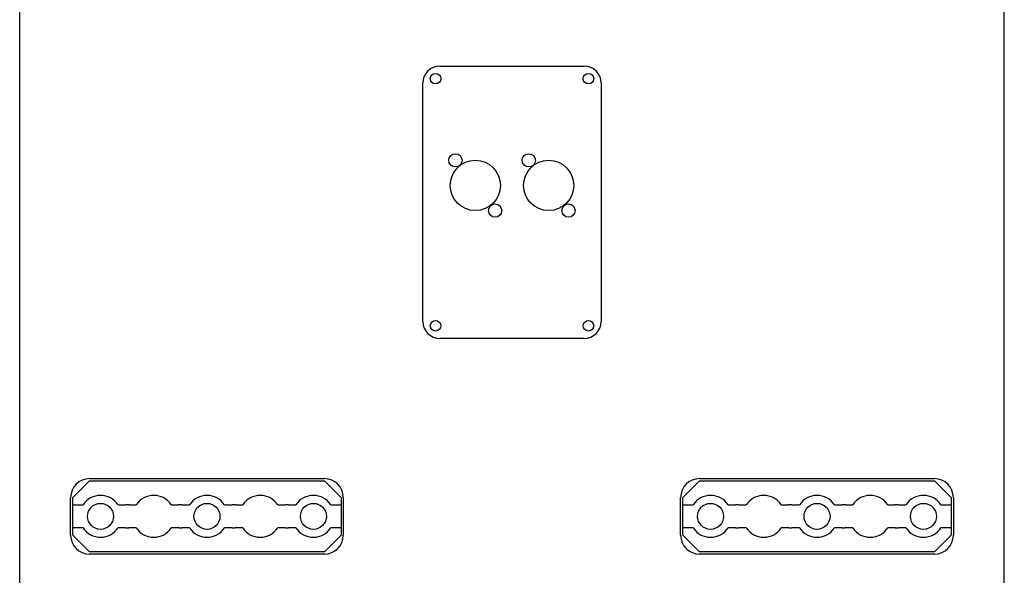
# Model space of a CAD drawing. Extents: x 22 to 3374, y -825 to 2267.
# Tile 4 of 12: x 22 to 492, y 748 to 1013. Entities that reach past the tile are written whole.
import ezdxf

# ---------------------------------------------------------------- set-up
doc = ezdxf.new("R2010")
doc.units = 0
doc.layers.add('KF_SW_215E_SUSP_REAR', color=7, linetype='CONTINUOUS')

# ---------------------------------------------------------------- blocks, each defined once
blk = doc.blocks.new('KF_SW_215E_SUSP_REAR')
at = {"layer": 'KF_SW_215E_SUSP_REAR', "color": 7, "linetype": 'CONTINUOUS'}
for p, q in [((-235, -1005.5), (-235, -9.5)), ((235, -1005.5), (235, -9.5)), ((-34.5, -292.5), (34.5, -292.5)), ((-42.5, -414.5), (-42.5, -300.5)), ((42.5, -300.5), (42.5, -414.5)), ((34.5, -422.5), (-34.5, -422.5)), ((-209.7, -498.5), (-201.7, -490.5)), ((-201.7, -490.5), (-89.5, -490.5)), ((-201.68, -489.5), (-89.52, -489.5)), ((-89.5, -490.5), (-81.5, -498.5)), ((81.5, -498.5), (89.5, -490.5)), ((89.5, -490.5), (201.7, -490.5)), ((89.51, -489.5), (201.68, -489.5)), ((201.7, -490.5), (209.7, -498.5)), ((-210.68, -516.5), (-210.68, -498.5)), ((-209.7, -502), (-209.7, -498.5)), ((-209.7, -513), (-209.7, -502)), ((-209.7, -502), (-204.75, -502)), ((-188.05, -502), (-184.44, -502)), ((-182.96, -502), (-179.35, -502)), ((-162.65, -502), (-159.04, -502)), ((-157.56, -502), (-153.95, -502)), ((-137.25, -502), (-133.64, -502)), ((-132.16, -502), (-128.55, -502)), ((-111.85, -502), (-108.24, -502)), ((-106.76, -502), (-103.15, -502)), ((-86.45, -502), (-81.5, -502)), ((-81.5, -498.5), (-81.5, -502)), ((-81.5, -502), (-81.5, -513)), ((-80.52, -498.5), (-80.52, -516.5)), ((80.51, -516.5), (80.51, -498.5)), ((81.5, -502), (81.5, -498.5)), ((81.5, -513), (81.5, -502)), ((81.5, -502), (86.45, -502)), ((103.15, -502), (106.76, -502)), ((108.24, -502), (111.85, -502)), ((128.55, -502), (132.16, -502)), ((133.64, -502), (137.25, -502)), ((153.95, -502), (157.56, -502)), ((159.04, -502), (162.65, -502)), ((179.35, -502), (182.96, -502)), ((184.44, -502), (188.05, -502)), ((204.75, -502), (209.7, -502)), ((209.7, -498.5), (209.7, -502)), ((209.7, -502), (209.7, -513)), ((210.68, -498.5), (210.68, -516.5)), ((-209.7, -516.5), (-209.7, -513)), ((-204.75, -513), (-209.7, -513)), ((-201.7, -524.5), (-209.7, -516.5)), ((-184.44, -513), (-188.05, -513)), ((-179.35, -513), (-182.96, -513)), ((-159.04, -513), (-162.65, -513)), ((-153.95, -513), (-157.56, -513)), ((-133.64, -513), (-137.25, -513)), ((-128.55, -513), (-132.16, -513)), ((-108.24, -513), (-111.85, -513)), ((-103.15, -513), (-106.76, -513)), ((-81.5, -516.5), (-89.5, -524.5)), ((-81.5, -513), (-86.45, -513)), ((-81.5, -513), (-81.5, -516.5)), ((86.45, -513), (81.5, -513)), ((81.5, -516.5), (81.5, -513)), ((89.5, -524.5), (81.5, -516.5)), ((106.76, -513), (103.15, -513)), ((111.85, -513), (108.24, -513)), ((132.16, -513), (128.55, -513)), ((137.25, -513), (133.64, -513)), ((157.56, -513), (153.95, -513)), ((162.65, -513), (159.04, -513)), ((182.96, -513), (179.35, -513)), ((188.05, -513), (184.44, -513)), ((209.7, -516.5), (201.7, -524.5)), ((209.7, -513), (204.75, -513)), ((209.7, -513), (209.7, -516.5)), ((-89.5, -524.5), (-201.7, -524.5)), ((-89.52, -525.5), (-201.68, -525.5)), ((201.7, -524.5), (89.5, -524.5)), ((201.68, -525.5), (89.51, -525.5))]:
    blk.add_line(p, q, dxfattribs=at)
for centre, radius in [((-36.5, -298.5), 2.5), ((36.5, -298.5), 2.5), ((-27, -337.5), 3.16), ((-17.5, -349.5), 12), ((8, -337.5), 3.16), ((17.5, -349.5), 12), ((-8, -361.5), 3.16), ((27, -361.5), 3.16), ((-36.5, -416.5), 2.5), ((36.5, -416.5), 2.5), ((-196.4, -507.5), 6.2), ((-145.6, -507.5), 6.2), ((-94.8, -507.5), 6.2), ((94.8, -507.5), 6.2), ((145.6, -507.5), 6.2), ((196.4, -507.5), 6.2)]:
    blk.add_circle(centre, radius, dxfattribs=at)
for centre, radius, start, end in [((-34.5, -300.5), 8, 90, 180), ((34.5, -300.5), 8, 0, 90), ((-34.5, -414.5), 8, 180, 270), ((34.5, -414.5), 8, 270, 360), ((-201.68, -498.5), 9, 90, 180), ((-89.52, -498.5), 9, 0, 90), ((89.51, -498.5), 9, 90, 180), ((201.68, -498.5), 9, 0, 90), ((-196.4, -507.5), 10, 33.367, 146.633), ((-171, -507.5), 10, 33.367, 146.633), ((-145.6, -507.5), 10, 33.367, 146.633), ((-120.2, -507.5), 10, 33.367, 146.633), ((-94.8, -507.5), 10, 33.367, 146.633), ((94.8, -507.5), 10, 33.367, 146.633), ((120.2, -507.5), 10, 33.367, 146.633), ((145.6, -507.5), 10, 33.367, 146.633), ((171, -507.5), 10, 33.367, 146.633), ((196.4, -507.5), 10, 33.367, 146.633), ((-183.7, -507.5), 5.55, 82.3033, 97.6967), ((-158.3, -507.5), 5.55, 82.3033, 97.6967), ((-132.9, -507.5), 5.55, 82.3033, 97.6967), ((-107.5, -507.5), 5.55, 82.3033, 97.6967), ((107.5, -507.5), 5.55, 82.3033, 97.6967), ((132.9, -507.5), 5.55, 82.3033, 97.6967), ((158.3, -507.5), 5.55, 82.3033, 97.6967), ((183.7, -507.5), 5.55, 82.3033, 97.6967), ((-201.68, -516.5), 9, 180, 270), ((-196.4, -507.5), 10, 213.367, 326.633), ((-183.7, -507.5), 5.55, 262.3033, 277.6967), ((-171, -507.5), 10, 213.367, 326.633), ((-158.3, -507.5), 5.55, 262.3033, 277.6967), ((-145.6, -507.5), 10, 213.367, 326.633), ((-132.9, -507.5), 5.55, 262.3033, 277.6967), ((-120.2, -507.5), 10, 213.367, 326.633), ((-107.5, -507.5), 5.55, 262.3033, 277.6967), ((-94.8, -507.5), 10, 213.367, 326.633), ((-89.52, -516.5), 9, 270, 0), ((89.51, -516.5), 9, 180, 270), ((94.8, -507.5), 10, 213.367, 326.633), ((107.5, -507.5), 5.55, 262.3033, 277.6967), ((120.2, -507.5), 10, 213.367, 326.633), ((132.9, -507.5), 5.55, 262.3033, 277.6967), ((145.6, -507.5), 10, 213.367, 326.633), ((158.3, -507.5), 5.55, 262.3033, 277.6967), ((171, -507.5), 10, 213.367, 326.633), ((183.7, -507.5), 5.55, 262.3033, 277.6967), ((196.4, -507.5), 10, 213.367, 326.633), ((201.68, -516.5), 9, 270, 0)]:
    blk.add_arc(centre, radius, start, end, dxfattribs=at)

msp = doc.modelspace()

# ---------------------------------------------------------------- block references
at = {"layer": 'KF_SW_215E_SUSP_REAR'}
msp.add_blockref('KF_SW_215E_SUSP_REAR', (257.29, 1283.41), dxfattribs=at)

doc.saveas('drawing.dxf')
